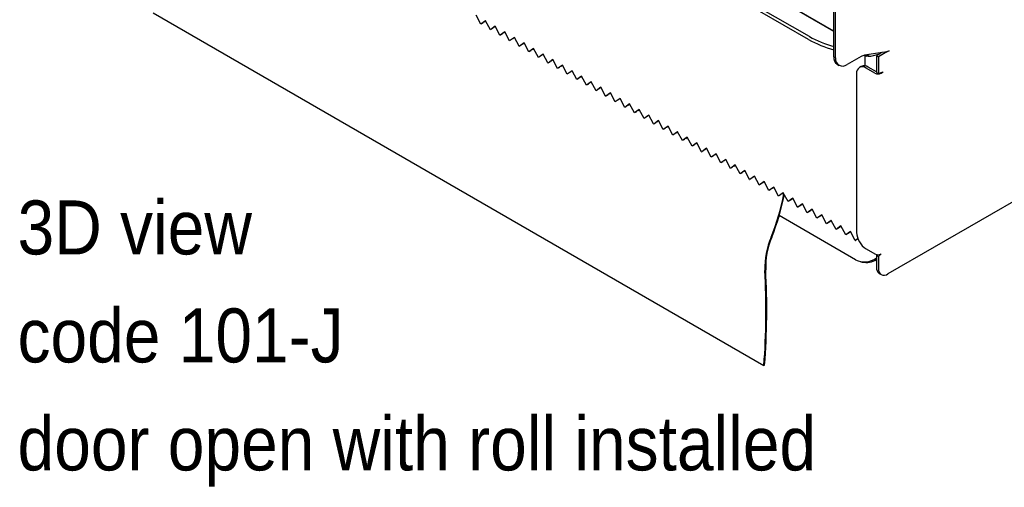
# Model space of a CAD drawing. Header units: inches. Extents: x -17.1 to 69.8, y -0.3 to 49.8.
# Tile 11 of 14: x 55.8 to 64.9, y 29.8 to 34.1. Entities that reach past the tile are written whole.
import ezdxf

# ---------------------------------------------------------------- set-up
doc = ezdxf.new("R2010")
doc.units = ezdxf.units.IN
doc.header["$MEASUREMENT"] = 0
doc.linetypes.add('SLD-Solid', pattern=[0])
doc.layers.add('NOTES', color=1, linetype='SLD-Solid')
doc.styles.add('SLDTEXTSTYLE0', font='GOTHIC.TTF', dxfattribs={"width": 0.913})

# ---------------------------------------------------------------- blocks, each defined once
blk = doc.blocks.new('SW_NOTE_0_2')
at = {"layer": 'NOTES', "color": 0, "char_height": 0.5, "attachment_point": 1, "style": 'SLDTEXTSTYLE0'}
for s, insert in [('3D view ', (0, 0.6387)), ('code 101-J ', (0, -0.3613)), ('door open with roll installed', (0, -1.3613))]:
    blk.add_mtext(s, dxfattribs=dict(at, insert=insert))

msp = doc.modelspace()

# ---------------------------------------------------------------- linework, layer by layer
at = {"color": 8, "linetype": 'SLD-Solid', "lineweight": 25}
for p, q in [((63.3409294, 33.9907718), (56.4035092, 37.9956592)), ((63.6308194, 33.6721056), (63.6308194, 33.7706014))]:
    msp.add_line(p, q, dxfattribs=at)
at = {"color": 7, "linetype": 'SLD-Solid', "lineweight": 25}
for p, q in [((63.3409294, 33.9947201), (56.4160171, 37.9923868)), ((63.1154652, 33.9444265), (56.3039056, 37.8766562)), ((63.1058667, 33.9171319), (56.2943071, 37.8493616)), ((63.3409294, 33.7556051), (63.3409294, 35.703055)), ((63.358607, 33.7454), (63.358607, 35.6928499)), ((57.0370548, 34.1625629), (62.693909, 30.8969305)), ((60.0713736, 34.0583349), (60.0271794, 34.1410055)), ((60.0713736, 34.0583349), (60.0719393, 34.0580083)), ((60.1161335, 34.0896534), (60.0719393, 34.0580083)), ((60.0905489, 34.0687514), (60.0719393, 34.0580083)), ((60.1172676, 34.0875318), (60.101578, 34.0762973)), ((60.1603276, 34.0069828), (60.1161335, 34.0896534)), ((60.2050875, 34.0383013), (60.1608933, 34.0066562)), ((60.2062217, 34.0361797), (60.190532, 34.0249452)), ((60.2492817, 33.9556307), (60.2050875, 34.0383013)), ((67.87403, 34.0735567), (63.8428143, 31.7463853)), ((60.1603276, 34.0069828), (60.1608933, 34.0066562)), ((60.1795029, 34.0173993), (60.1608933, 34.0066562)), ((60.2492817, 33.9556307), (60.2498474, 33.9553042)), ((60.2940415, 33.9869493), (60.2498474, 33.9553042)), ((60.2684569, 33.9660472), (60.2498474, 33.9553042)), ((60.2951757, 33.9848277), (60.2794861, 33.9735931)), ((60.3382357, 33.9042787), (60.2940415, 33.9869493)), ((60.3829956, 33.9355972), (60.3388014, 33.9039521)), ((60.3841297, 33.9334756), (60.3684401, 33.9222411)), ((60.4271897, 33.8529266), (60.3829956, 33.9355972)), ((60.3382357, 33.9042787), (60.3388014, 33.9039521)), ((60.357411, 33.9146952), (60.3388014, 33.9039521)), ((60.4271897, 33.8529266), (60.4277554, 33.8526)), ((60.4719496, 33.8842451), (60.4277554, 33.8526)), ((60.446365, 33.8633431), (60.4277554, 33.8526)), ((60.4730838, 33.8821235), (60.4573941, 33.870889)), ((60.5161438, 33.8015745), (60.4719496, 33.8842451)), ((60.5161438, 33.8015745), (60.5167095, 33.8012479)), ((60.5609036, 33.8328931), (60.5167095, 33.8012479)), ((60.535319, 33.811991), (60.5167095, 33.8012479)), ((60.5620378, 33.8307715), (60.5463482, 33.8195369)), ((60.6050978, 33.7502224), (60.5609036, 33.8328931)), ((60.6050978, 33.7502224), (60.6056635, 33.7498959)), ((60.6498577, 33.781541), (60.6056635, 33.7498959)), ((60.6242731, 33.760639), (60.6056635, 33.7498959)), ((60.6509918, 33.7794194), (60.6353022, 33.7681849)), ((60.6940518, 33.6988704), (60.6498577, 33.781541)), ((63.595166, 33.7594814), (63.4646731, 33.6841495)), ((63.8108335, 33.7984466), (63.6265461, 33.7699404)), ((63.6318031, 33.7707535), (63.6451779, 33.7630324)), ((63.6451779, 33.7630324), (63.6451779, 33.7710261)), ((63.6477313, 33.7645064), (63.6451779, 33.7630324)), ((63.6663204, 33.7752377), (63.6477313, 33.7645064)), ((63.6663204, 33.7752377), (63.6663204, 33.7760928)), ((63.6973602, 33.7645481), (63.7678738, 33.7835299)), ((63.7874466, 33.7948291), (63.7367482, 33.7655615)), ((63.7367482, 33.7655615), (63.7544259, 33.7553564)), ((63.7367482, 33.7655615), (63.7367482, 33.6119159)), ((63.8180655, 33.7920948), (63.7544259, 33.7553564)), ((63.7544259, 33.7553564), (63.7544259, 33.6017108)), ((63.8535976, 33.8125388), (63.8180655, 33.7920265)), ((63.8180655, 33.7920265), (63.8180655, 33.7920948)), ((63.8534208, 33.8126409), (63.8535976, 33.8125388)), ((63.8534209, 33.8126409), (63.8535976, 33.8127429)), ((63.8535976, 33.8127429), (63.8535976, 33.8125388)), ((60.6940518, 33.6988704), (60.6946175, 33.6985438)), ((60.7388117, 33.7301889), (60.6946175, 33.6985438)), ((60.7132271, 33.7092869), (60.6946175, 33.6985438)), ((60.7399459, 33.7280673), (60.7242562, 33.7168328)), ((60.7830059, 33.6475183), (60.7388117, 33.7301889)), ((60.8277657, 33.6788368), (60.7835716, 33.6471917)), ((60.8021811, 33.6579348), (60.7835716, 33.6471917)), ((60.8288999, 33.6767152), (60.8132103, 33.6654807)), ((60.8719599, 33.5961662), (60.8277657, 33.6788368)), ((63.3720015, 33.6869284), (63.3896792, 33.6767233)), ((63.5964716, 33.6673587), (63.5787939, 33.6571536)), ((63.7367482, 33.6162678), (63.6589665, 33.6611702)), ((60.7830059, 33.6475183), (60.7835716, 33.6471917)), ((60.8719599, 33.5961662), (60.8725256, 33.5958397)), ((60.9167198, 33.6274848), (60.8725256, 33.5958397)), ((60.8911352, 33.6065827), (60.8725256, 33.5958397)), ((60.9178539, 33.6253632), (60.9021643, 33.6141287)), ((60.9609139, 33.5448142), (60.9167198, 33.6274848)), ((61.0056738, 33.5761327), (60.9614796, 33.5444876)), ((61.006808, 33.5740111), (60.9911183, 33.5627766)), ((61.049868, 33.4934621), (61.0056738, 33.5761327)), ((63.5529005, 33.599923), (63.5529005, 32.1301496)), ((63.7226061, 33.6040217), (63.6412888, 33.6509651)), ((63.7367482, 33.6119159), (63.7544259, 33.6017108)), ((63.7544259, 33.6017108), (63.7998192, 33.6159395)), ((63.7791746, 33.6040217), (63.7998192, 33.6159395)), ((60.9609139, 33.5448142), (60.9614796, 33.5444876)), ((60.9800892, 33.5552307), (60.9614796, 33.5444876)), ((61.049868, 33.4934621), (61.0504337, 33.4931355)), ((61.0946278, 33.5247806), (61.0504337, 33.4931355)), ((61.0690432, 33.5038786), (61.0504337, 33.4931355)), ((61.095762, 33.522659), (61.0800724, 33.5114245)), ((61.138822, 33.44211), (61.0946278, 33.5247806)), ((61.1835819, 33.4734286), (61.1393877, 33.4417835)), ((61.227776, 33.3907579), (61.1835819, 33.4734286)), ((61.138822, 33.44211), (61.1393877, 33.4417835)), ((61.1579973, 33.4525265), (61.1393877, 33.4417835)), ((61.184716, 33.471307), (61.1690264, 33.4600724)), ((61.227776, 33.3907579), (61.2283417, 33.3904314)), ((61.2725359, 33.4220765), (61.2283417, 33.3904314)), ((61.2469513, 33.4011745), (61.2283417, 33.3904314)), ((61.2736701, 33.4199549), (61.2579804, 33.4087204)), ((61.3167301, 33.3394059), (61.2725359, 33.4220765)), ((61.3167301, 33.3394059), (61.3172958, 33.3390793)), ((61.3614899, 33.3707244), (61.3172958, 33.3390793)), ((61.3359053, 33.3498224), (61.3172958, 33.3390793)), ((61.3626241, 33.3686028), (61.3469344, 33.3573683)), ((61.4056841, 33.2880538), (61.3614899, 33.3707244)), ((61.450444, 33.3193723), (61.4062498, 33.2877272)), ((61.4248594, 33.2984703), (61.4062498, 33.2877272)), ((61.4515781, 33.3172508), (61.4358885, 33.3060162)), ((61.4946381, 33.2367017), (61.450444, 33.3193723)), ((61.4056841, 33.2880538), (61.4062498, 33.2877272)), ((61.4946381, 33.2367017), (61.4952038, 33.2363752)), ((61.539398, 33.2680203), (61.4952038, 33.2363752)), ((61.5138134, 33.2471183), (61.4952038, 33.2363752)), ((61.5405322, 33.2658987), (61.5248425, 33.2546642)), ((61.5835922, 33.1853497), (61.539398, 33.2680203)), ((61.628352, 33.2166682), (61.5841579, 33.1850231)), ((61.6294862, 33.2145466), (61.6137965, 33.2033121)), ((61.6725462, 33.1339976), (61.628352, 33.2166682)), ((61.5835922, 33.1853497), (61.5841579, 33.1850231)), ((61.6027674, 33.1957662), (61.5841579, 33.1850231)), ((61.6725462, 33.1339976), (61.6731119, 33.133671)), ((61.7173061, 33.1653161), (61.6731119, 33.133671)), ((61.6917215, 33.1444141), (61.6731119, 33.133671)), ((61.7184402, 33.1631945), (61.7027506, 33.15196)), ((61.7615002, 33.0826455), (61.7173061, 33.1653161)), ((61.8062601, 33.1139641), (61.7620659, 33.082319)), ((61.8073943, 33.1118425), (61.7917046, 33.1006079)), ((61.8504543, 33.0312935), (61.8062601, 33.1139641)), ((61.7615002, 33.0826455), (61.7620659, 33.082319)), ((61.7806755, 33.093062), (61.7620659, 33.082319)), ((61.8504543, 33.0312935), (61.8510199, 33.0309669)), ((61.8952141, 33.062612), (61.8510199, 33.0309669)), ((61.8696295, 33.04171), (61.8510199, 33.0309669)), ((61.8963483, 33.0604904), (61.8806586, 33.0492559)), ((61.9394083, 32.9799414), (61.8952141, 33.062612)), ((61.9394083, 32.9799414), (61.939974, 32.9796148)), ((61.9841682, 33.0112599), (61.939974, 32.9796148)), ((61.9585836, 32.9903579), (61.939974, 32.9796148)), ((61.9853023, 33.0091383), (61.9696127, 32.9979038)), ((62.0283623, 32.9285893), (61.9841682, 33.0112599)), ((62.0283623, 32.9285893), (62.028928, 32.9282628)), ((62.0731222, 32.9599079), (62.028928, 32.9282628)), ((62.0475376, 32.9390058), (62.028928, 32.9282628)), ((62.0742564, 32.9577863), (62.0585667, 32.9465517)), ((62.1173164, 32.8772372), (62.0731222, 32.9599079)), ((62.1173164, 32.8772372), (62.117882, 32.8769107)), ((62.1620762, 32.9085558), (62.117882, 32.8769107)), ((62.1364916, 32.8876538), (62.117882, 32.8769107)), ((62.1632104, 32.9064342), (62.1475207, 32.8951997)), ((62.2062704, 32.8258852), (62.1620762, 32.9085558)), ((62.2510303, 32.8572037), (62.2068361, 32.8255586)), ((62.2254457, 32.8363017), (62.2068361, 32.8255586)), ((62.2521644, 32.8550821), (62.2364748, 32.8438476)), ((62.2952244, 32.7745331), (62.2510303, 32.8572037)), ((62.2062704, 32.8258852), (62.2068361, 32.8255586)), ((62.2952244, 32.7745331), (62.2957901, 32.7742065)), ((62.3399843, 32.8058516), (62.2957901, 32.7742065)), ((62.3143997, 32.7849496), (62.2957901, 32.7742065)), ((62.3411185, 32.80373), (62.3254288, 32.7924955)), ((62.3841785, 32.723181), (62.3399843, 32.8058516)), ((62.4289383, 32.7544996), (62.3847441, 32.7228545)), ((62.4300725, 32.752378), (62.4143828, 32.7411435)), ((62.4731325, 32.671829), (62.4289383, 32.7544996)), ((62.3841785, 32.723181), (62.3847441, 32.7228545)), ((62.4033537, 32.7335976), (62.3847441, 32.7228545)), ((62.4731325, 32.671829), (62.4736982, 32.6715024)), ((62.5178924, 32.7031475), (62.4736982, 32.6715024)), ((62.4923078, 32.6822455), (62.4736982, 32.6715024)), ((62.5190265, 32.7010259), (62.5033369, 32.6897914)), ((62.5620865, 32.6204769), (62.5178924, 32.7031475)), ((62.5620865, 32.6204769), (62.5626522, 32.6201503)), ((62.6068464, 32.6517954), (62.5626522, 32.6201503)), ((62.5812618, 32.6308934), (62.5626522, 32.6201503)), ((62.6079806, 32.6496738), (62.5922909, 32.6384393)), ((62.6510406, 32.5691248), (62.6068464, 32.6517954)), ((62.6510406, 32.5691248), (62.6516062, 32.5687983)), ((62.6958004, 32.6004434), (62.6516062, 32.5687983)), ((62.6702158, 32.5795413), (62.6516062, 32.5687983)), ((62.6969346, 32.5983218), (62.6812449, 32.5870872)), ((62.7399946, 32.5177728), (62.6958004, 32.6004434)), ((62.7399946, 32.5177728), (62.7405603, 32.5174462)), ((62.7847545, 32.5490913), (62.7405603, 32.5174462)), ((62.7591699, 32.5281893), (62.7405603, 32.5174462)), ((62.7858886, 32.5469697), (62.770199, 32.5357352)), ((62.8289486, 32.4664207), (62.7847545, 32.5490913)), ((62.8737085, 32.4977392), (62.8295143, 32.4660941)), ((62.8481239, 32.4768372), (62.8295143, 32.4660941)), ((62.8748427, 32.4956176), (62.859153, 32.4843831)), ((62.9179027, 32.4150686), (62.8737085, 32.4977392)), ((62.8289486, 32.4664207), (62.8295143, 32.4660941)), ((62.9179027, 32.4150686), (62.9184683, 32.4147421)), ((62.9626625, 32.4463872), (62.9184683, 32.4147421)), ((62.9396108, 32.4269474), (62.9184683, 32.4147421)), ((62.9637967, 32.4442656), (62.9396108, 32.4269474)), ((63.0068567, 32.3637165), (62.9626625, 32.4463872)), ((63.0516166, 32.3950351), (63.0074224, 32.36339)), ((63.0527507, 32.3929135), (63.0285649, 32.3755953)), ((63.0958107, 32.3123645), (63.0516166, 32.3950351)), ((63.0068567, 32.3637165), (63.0074224, 32.36339)), ((63.0285649, 32.3755953), (63.0074224, 32.36339)), ((63.0958107, 32.3123645), (63.0963764, 32.3120379)), ((63.1405706, 32.343683), (63.0963764, 32.3120379)), ((63.1175189, 32.3242432), (63.0963764, 32.3120379)), ((63.1417048, 32.3415614), (63.1175189, 32.3242432)), ((63.1847648, 32.2610124), (63.1405706, 32.343683)), ((63.2295246, 32.2923309), (63.1853304, 32.2606858)), ((63.2306588, 32.2902093), (63.2064729, 32.2728911)), ((63.2737188, 32.2096603), (63.2295246, 32.2923309)), ((63.542161, 31.8775137), (62.8361089, 32.2851089)), ((63.1847648, 32.2610124), (63.1853304, 32.2606858)), ((63.2064729, 32.2728911), (63.1853304, 32.2606858)), ((63.2737188, 32.2096603), (63.2742845, 32.2093338)), ((63.3184787, 32.2409789), (63.2742845, 32.2093338)), ((63.295427, 32.2215391), (63.2742845, 32.2093338)), ((63.3196128, 32.2388573), (63.295427, 32.2215391)), ((63.3626728, 32.1583083), (63.3184787, 32.2409789)), ((63.3626728, 32.1583083), (63.3632385, 32.1579817)), ((63.4074327, 32.1896268), (63.3632385, 32.1579817)), ((63.384381, 32.170187), (63.3632385, 32.1579817)), ((63.4085669, 32.1875052), (63.384381, 32.170187)), ((63.4516269, 32.1069562), (63.4074327, 32.1896268)), ((63.4516269, 32.1069562), (63.4521925, 32.1066296)), ((63.4963867, 32.1382747), (63.4521925, 32.1066296)), ((63.473335, 32.1188349), (63.4521925, 32.1066296)), ((63.4975209, 32.1361531), (63.473335, 32.1188349)), ((63.5405809, 32.0556041), (63.4963867, 32.1382747)), ((63.5405809, 32.0556041), (63.5411466, 32.0552776)), ((63.5647746, 32.0721963), (63.5411466, 32.0552776)), ((63.5622891, 32.0674829), (63.5411466, 32.0552776)), ((63.5656788, 32.0699101), (63.5622891, 32.0674829)), ((63.6412888, 31.9770565), (63.7226061, 31.930113)), ((63.7431545, 31.9237856), (63.7367482, 31.9182755)), ((63.781848, 31.9316563), (63.7544259, 31.9080704)), ((63.7791746, 31.930113), (63.781848, 31.9316563)), ((63.5872216, 31.8596953), (63.6045984, 31.8556763)), ((63.7367482, 31.9182755), (63.7544259, 31.9080704)), ((63.7367482, 31.9182755), (63.7367482, 31.8076325)), ((63.7544259, 31.9080704), (63.7544259, 31.7974274)), ((63.7626417, 31.7504019), (63.7803193, 31.7401968)), ((62.7009527, 30.9002783), (62.693909, 30.8969305))]:
    msp.add_line(p, q, dxfattribs=at)
for centre, radius, start, end in [((63.6350798, 34.8816067), 1.0715904, 240.99405289, 254.0678421), ((63.6220266, 34.845335), 1.0620649, 240.92221979, 254.65262945), ((63.4144297, 33.7474921), 0.0739467, 173.7011525, 234.98666711), ((63.6391938, 33.6796885), 0.0911338, 97.97733395, 118.88883878), ((63.6724658, 33.8596912), 0.098346, 255.43341476, 284.66286998), ((63.7936688, 33.9209313), 0.1236816, 277.97733395, 298.88883878), ((63.4232682, 33.7349109), 0.0655064, 170.78596301, 309.20328524), ((63.6067848, 33.6086639), 0.0545886, 50.79671476, 189.21403699), ((63.6223515, 33.6100601), 0.0628722, 54.38242252, 114.30711905), ((63.7508904, 33.6586101), 0.0614809, 242.60967224, 297.39032776), ((60.6698419, 32.9220945), 2.2519484, 338.20938154, 348.86316073), ((60.6574195, 32.9285516), 2.2717702, 338.21627548, 348.56779164), ((63.7448025, 32.1388822), 0.1921006, 182.60547849, 237.39452166), ((63.4472356, 31.7990418), 0.7439797, 157.30102691, 181.63985734), ((63.4416746, 31.8032657), 0.7313563, 157.30102691, 181.63985734), ((63.7508904, 31.9847014), 0.0614809, 242.60967224, 297.39032776), ((63.6262455, 32.0345076), 0.1780935, 241.82690593, 308.35088156), ((63.6417056, 32.0301741), 0.1783997, 257.99480138, 302.19152868), ((55.877727, 31.4120825), 6.8356213, 355.67792808, 3.0664784), ((55.8751953, 31.4161539), 6.845224, 355.67792808, 3.0664784), ((63.7979985, 31.8008717), 0.0616222, 173.70115249, 234.98666711), ((63.8083102, 31.7886865), 0.0545886, 170.78596301, 309.20328524)]:
    msp.add_arc(centre, radius, start, end, dxfattribs=at)

# ---------------------------------------------------------------- block references
at = {"layer": 'NOTES'}
msp.add_blockref('SW_NOTE_0_2', (55.780462, 31.78728), dxfattribs=at)

doc.saveas('drawing.dxf')
